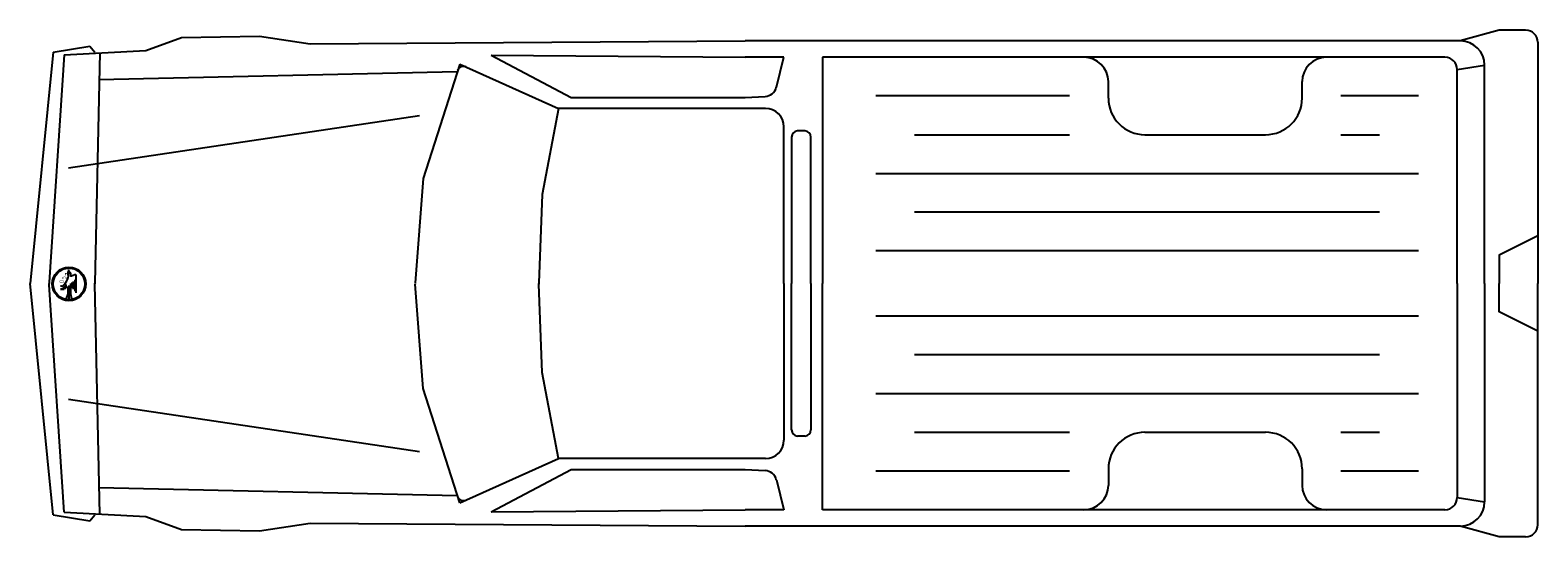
# Model space of a CAD drawing. Extents: x -2.4 to 3.29, y -1 to 0.92.
import ezdxf
from ezdxf.enums import TextEntityAlignment as Align

# ---------------------------------------------------------------- set-up
doc = ezdxf.new("R2010")
doc.units = 0
doc.header["$MEASUREMENT"] = 0
doc.layers.add('AUTOS', color=1, linetype='CONTINUOUS')

msp = doc.modelspace()

# ---------------------------------------------------------------- linework, layer by layer
at = {"layer": 'AUTOS'}
for points in [[(3.1451, 0.917), (2.9986, 0.8764)], [(3.2454, 0.917), (3.1451, 0.917)], [(-2.3128, 0.8333), (-2.174, 0.8564)], [(-2.174, 0.8564), (-2.1556, 0.8334)], [(-1.9624, 0.8401), (-1.8278, 0.8896)], [(-1.8278, 0.8896), (-1.5338, 0.8941)], [(-1.5338, 0.8941), (-1.3423, 0.8655)], [(-1.3423, 0.8655), (0.299, 0.8764)], [(2.9986, 0.8764), (0.299, 0.8764)], [(3.2914, 0.871), (3.2914, -0.0404)], [(-2.3128, 0.8333), (-2.3996, -0.0404)], [(-2.2708, 0.824), (-2.3281, -0.0347), (-2.3277, -0.0404)], [(-2.2708, 0.824), (-1.9624, 0.8401)], [(-2.136, 0.8322), (-2.1558, -0.0385)], [(-0.6598, 0.8219), (-0.3575, 0.6627)], [(-0.6598, 0.8219), (0.299, 0.8144)], [(0.4452, 0.8144), (0.299, 0.8144)], [(0.417, 0.7012), (0.4452, 0.8144)], [(2.9407, 0.8144), (0.5915, 0.8144)], [(0.5915, 0.8144), (0.5915, -0.0404)], [(1.5783, 0.8144), (1.524, 0.8144)], [(2.6942, 0.8144), (2.4936, 0.8144)], [(-2.1397, 0.7299), (-0.7873, 0.7601)], [(-0.7782, 0.7887), (-0.9164, 0.3568)], [(-0.7782, 0.7887), (-0.405, 0.621)], [(2.9867, 0.7684), (3.0906, 0.7844)], [(2.9867, -0.0404), (2.9867, 0.7684)], [(3.0906, -0.0404), (3.0906, 0.7844)], [(1.6703, 0.6599), (1.6703, 0.7224)], [(2.4016, 0.6599), (2.4016, 0.7224)], [(-0.3575, 0.6627), (0.299, 0.6627)], [(0.299, 0.6627), (0.3746, 0.6665)], [(1.524, 0.6682), (0.7926, 0.6682)], [(2.8404, 0.6682), (2.5479, 0.6682)], [(-2.2542, 0.3964), (-0.9298, 0.5943)], [(-0.405, 0.621), (-0.4672, 0.296)], [(0.3762, 0.621), (-0.405, 0.621)], [(0.4452, -0.0404), (0.4452, 0.552)], [(0.4745, 0.5129), (0.4745, -0.0404)], [(0.5247, 0.5359), (0.4975, 0.5359)], [(0.5477, -0.0404), (0.5477, 0.5129)], [(0.9389, 0.5219), (1.524, 0.5219)], [(1.8083, 0.5219), (2.2636, 0.5219)], [(2.5479, 0.5219), (2.6942, 0.5219)], [(-0.9164, 0.3568), (-0.9468, -0.0379)], [(0.7926, 0.3756), (2.8404, 0.3756)], [(-0.4672, 0.296), (-0.4789, -0.0384)], [(2.6942, 0.2293), (0.9389, 0.2293)], [(3.2914, 0.1397), (3.1451, 0.0665), (3.1451, -0.0404)], [(2.8404, 0.0831), (0.7926, 0.0831)], [(-2.2605, -0.0299), (-2.257, -0.0229), (-2.2548, -0.0123), (-2.2557, -0.0017), (-2.2561, 0.0053)], [(-2.2546, 0.0078), (-2.257, 0.0071)], [(-2.2509, 0.0018), (-2.2517, 0.0018), (-2.2517, 0.0057)], [(-2.3128, -0.914), (-2.3996, -0.0404)], [(-2.2708, -0.9047), (-2.3281, -0.046), (-2.3277, -0.0404)], [(-2.2852, -0.0493), (-2.2816, -0.0493), (-2.2781, -0.0511)], [(-2.2781, -0.0511), (-2.2675, -0.0405), (-2.2605, -0.0299)], [(-2.2755, -0.055), (-2.2755, -0.0656)], [(-2.2719, -0.0515), (-2.2719, -0.0585)], [(-2.2684, -0.0475), (-2.2684, -0.0616)], [(-2.2631, -0.0581), (-2.2631, -0.044)], [(-2.2579, -0.0511), (-2.2579, -0.0792), (-2.2631, -0.0968)], [(-2.2526, -0.0968), (-2.2526, -0.0475)], [(-2.2499, -0.0017), (-2.2499, -0.0044)], [(-2.2473, -0.0405), (-2.2473, -0.0792), (-2.2438, -0.0968)], [(-2.2429, -0.0123), (-2.2464, -0.0123), (-2.2464, -0.0027)], [(-2.2314, -0.0077), (-2.2429, -0.0123)], [(-2.242, -0.037), (-2.242, -0.0581)], [(-2.2367, -0.0334), (-2.2367, -0.0616)], [(-2.231, -0.0264), (-2.231, -0.0687)], [(-2.2253, -0.0757), (-2.2253, -0.0119)], [(-2.1558, -0.0404), (-2.1558, -0.0391)], [(-2.1558, -0.0404), (-2.1558, -0.0416)], [(-2.136, -0.9129), (-2.1558, -0.0422)], [(-0.9164, -0.4375), (-0.9468, -0.0428)], [(-0.4789, -0.0404), (-0.4789, -0.0392)], [(-0.4789, -0.0404), (-0.4789, -0.0415)], [(-0.4672, -0.3767), (-0.4789, -0.0423)], [(0.4452, -0.0404), (0.4452, -0.6327)], [(0.4745, -0.5936), (0.4745, -0.0404)], [(0.5477, -0.0404), (0.5477, -0.5936)], [(0.5915, -0.8951), (0.5915, -0.0404)], [(2.9867, -0.0404), (2.9867, -0.8491)], [(3.0906, -0.0404), (3.0906, -0.8651)], [(3.2914, -0.2204), (3.1451, -0.1472), (3.1451, -0.0404)], [(3.2914, -0.9517), (3.2914, -0.0404)], [(-2.2807, -0.0656), (-2.2807, -0.0585)], [(2.8404, -0.1638), (0.7926, -0.1638)], [(2.6942, -0.31), (0.9389, -0.31)], [(-0.405, -0.7017), (-0.4672, -0.3767)], [(-0.7782, -0.8694), (-0.9164, -0.4375)], [(-2.2542, -0.4771), (-0.9298, -0.675)], [(0.7926, -0.4563), (2.8404, -0.4563)], [(0.5247, -0.6166), (0.4975, -0.6166)], [(0.9389, -0.6026), (1.524, -0.6026)], [(1.8083, -0.6026), (2.2636, -0.6026)], [(2.5479, -0.6026), (2.6942, -0.6026)], [(-0.7782, -0.8694), (-0.405, -0.7017)], [(0.3762, -0.7017), (-0.405, -0.7017)], [(-0.6598, -0.9026), (-0.3575, -0.7434)], [(-0.3575, -0.7434), (0.299, -0.7434)], [(0.299, -0.7434), (0.3746, -0.7472)], [(0.417, -0.7819), (0.4452, -0.8951)], [(1.524, -0.7489), (0.7926, -0.7489)], [(1.6703, -0.7406), (1.6703, -0.8031)], [(2.4016, -0.7406), (2.4016, -0.8031)], [(2.8404, -0.7489), (2.5479, -0.7489)], [(-2.1397, -0.8106), (-0.7873, -0.8408)], [(2.9867, -0.8491), (3.0906, -0.8651)], [(-2.2708, -0.9047), (-1.9624, -0.9208)], [(-0.6598, -0.9026), (0.299, -0.8951)], [(0.4452, -0.8951), (0.299, -0.8951)], [(2.9407, -0.8951), (0.5915, -0.8951)], [(1.5783, -0.8951), (1.524, -0.8951)], [(2.6942, -0.8951), (2.4936, -0.8951)], [(-2.3128, -0.914), (-2.174, -0.9371)], [(-2.174, -0.9371), (-2.1556, -0.9141)], [(-1.9624, -0.9208), (-1.8278, -0.9703)], [(-1.5338, -0.9748), (-1.3423, -0.9462)], [(-1.3423, -0.9462), (0.299, -0.9571)], [(2.9986, -0.9571), (0.299, -0.9571)], [(3.1451, -0.9977), (2.9986, -0.9571)], [(-1.8278, -0.9703), (-1.5338, -0.9748)], [(3.2454, -0.9977), (3.1451, -0.9977)]]:
    msp.add_lwpolyline(points, dxfattribs=at)
for radius in [0.0634, 0.0599]:
    msp.add_circle((-2.253, -0.0419), radius, dxfattribs=at)
for centre, radius, start, end in [((3.2454, 0.871), 0.046, 0, 90), ((2.9986, 0.7844), 0.092, 0, 90), ((1.5783, 0.7224), 0.092, 0, 90), ((2.4936, 0.7224), 0.092, 90, 180), ((2.9407, 0.7684), 0.046, 0, 90), ((-0.7641, 0.7572), 0.023, 65.7995, 162.2571), ((0.3723, 0.7124), 0.046, 272.8659, 345.9642), ((1.8083, 0.6599), 0.138, 180, 270), ((2.2636, 0.6599), 0.138, 270, 0), ((0.3762, 0.552), 0.069, 0, 90), ((0.4975, 0.5129), 0.023, 90, 180), ((0.5247, 0.5129), 0.023, 0, 90), ((-2.2539, 0.0057), 0.00224, 0, 108.4365), ((-2.2509, -0.0027), 0.00449, 0, 90), ((-2.2298, -0.0119), 0.00449, 0, 111.8012), ((-2.1443, -0.0388), 0.0115, 178.706, 181.3045), ((-2.1443, -0.0419), 0.0115, 178.6959, 181.2936), ((-0.9354, -0.0388), 0.0115, 175.5922, 184.4178), ((-0.9354, -0.0419), 0.0115, 175.5822, 184.4069), ((-0.4674, -0.0388), 0.0115, 177.9958, 182.0143), ((-0.4674, -0.0419), 0.0115, 177.9848, 182.0043), ((0.4975, -0.5936), 0.023, 180, 270), ((0.5247, -0.5936), 0.023, 270, 0), ((1.8083, -0.7406), 0.138, 90, 180), ((2.2636, -0.7406), 0.138, 0, 90), ((0.3762, -0.6327), 0.069, 270, 0), ((0.3723, -0.7931), 0.046, 14.036, 87.1341), ((-0.7641, -0.8379), 0.023, 197.7427, 294.2009), ((1.5783, -0.8031), 0.092, 270, 0), ((2.4936, -0.8031), 0.092, 180, 270), ((2.9407, -0.8491), 0.046, 270, 0), ((2.9986, -0.8651), 0.092, 270, 0), ((3.2454, -0.9517), 0.046, 270, 0)]:
    msp.add_arc(centre, radius, start, end, dxfattribs=at)

# ---------------------------------------------------------------- texts
for s, p, p2 in [('D', (-2.2887, -0.0282), (-2.2887, -0.0387)), ('C', (-2.2781, -0.0141), (-2.2781, -0.0246)), ('E', (-2.2675, 0), (-2.2675, -0.0105))]:
    msp.add_text(s, height=0.0159, rotation=270, dxfattribs=at).set_placement(p, p2, align=Align.ALIGNED)

doc.saveas('drawing.dxf')
